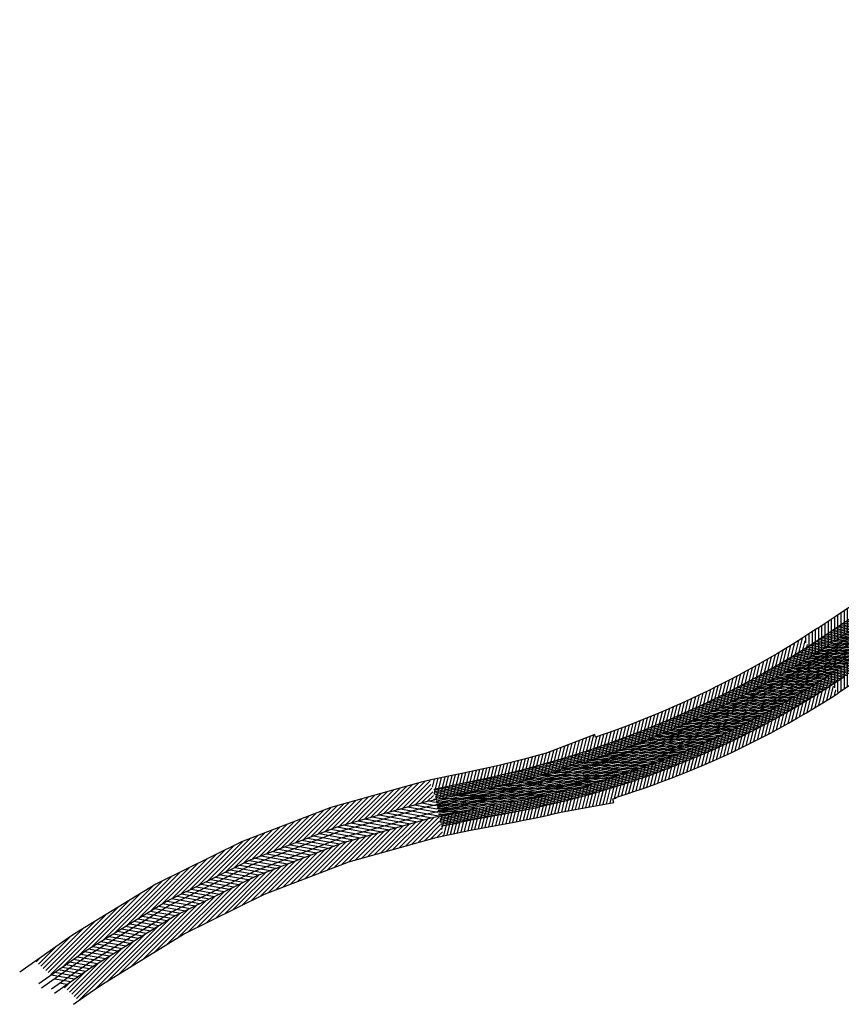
# Model space of a CAD drawing. Header units: metres. Extents: x 102231 to 105657, y 426672 to 428792.
# Tile 1 of 8: x 102231 to 103861, y 426672 to 428625. Entities that reach past the tile are written whole.
import ezdxf

# ---------------------------------------------------------------- set-up
doc = ezdxf.new("R2010")
doc.units = ezdxf.units.M
doc.linetypes.add('scheidingslijn', pattern=[13, 8, -1, 1, -1, 1, -1])
for name, color, linetype in [('Beperkingszone 10m1', 10, 'Continuous'), ('Beperkingszone 40m1', 6, 'Continuous'), ('LFG Zone 35m1 (vanaf hart tunnel)', 92, 'Continuous')]:
    doc.layers.add(name, color=color, linetype=linetype)
for name, color, linetype, lineweight in [('Level 1', 7, 'Continuous', 0), ('Level 4', 7, 'Continuous', 0), ('tunneldeel', 253, 'Continuous', 0)]:
    doc.layers.add(name, color=color, linetype=linetype, lineweight=lineweight)
pattern_1 = [(180.3552, (103321.855, 427107.119), (0.03936, -6.34988), [])]
pattern_2 = [(76.0938, (103590.306, 427144.567), (-6.163884, 1.52612), [])]
pattern_3 = [(9.9323, (105355.0572, 428622.3193), (-0.547638, 3.127414), [])]

# ---------------------------------------------------------------- blocks, each defined once
blk = doc.blocks.new('045_1')
at = {"layer": 'Level 4', "color": 7, "linetype": 'Continuous', "lineweight": 13, "flags": 128}
blk.add_lwpolyline([(0, 0.1), (0, -0.8)], dxfattribs=at)
at = {"layer": 'Level 4', "color": 7, "linetype": 'Continuous', "lineweight": 0}
blk.add_circle((0, 0), 1, dxfattribs=at)
at = {"layer": 'Level 4', "color": 7, "linetype": 'Continuous', "lineweight": 13, "extrusion": (0, 0, -1)}
blk.add_solid([(0.3, 0), (0, 0.7), (-0.3, 0)], dxfattribs=at)

msp = doc.modelspace()

# ---------------------------------------------------------------- hatches: boundary and pattern name
at = {"layer": 'Beperkingszone 10m1'}
h = msp.add_hatch(dxfattribs=at)
h.set_pattern_fill('ANSI31', color=1, scale=2, angle=135)
h.paths.add_polyline_path([(103915.221, 427377.899), (103959.747, 427408.2), (103957.772, 427418.952), (103909.614, 427386.179), (103895.175, 427376.448), (103884.35, 427369.152), (103855.358, 427349.75), (103827.501, 427331.352), (103832.879, 427322.919), (103860.894, 427341.422), (103889.925, 427360.85)])
h.paths.add_polyline_path([(103955.718, 427430.141), (103953.834, 427440.398), (103883.522, 427392.326), (103870.45, 427383.389), (103853.188, 427371.851), (103840.692, 427363.625), (103846.021, 427355.617), (103849.776, 427358.118)], flags=17)
h.paths.add_polyline_path([(103953.834, 427440.398), (103951.905, 427450.904), (103919.359, 427428.598), (103894.829, 427411.95), (103877.628, 427400.358), (103864.842, 427391.741), (103840.781, 427375.706), (103827.887, 427367.286), (103811.343, 427356.686), (103816.739, 427348.226), (103824.67, 427353.248), (103834.83, 427359.798), (103835.026, 427359.503), (103833.361, 427358.395), (103838.347, 427350.903), (103840.012, 427352.011), (103840.191, 427351.741), (103822.087, 427339.84), (103827.501, 427331.352), (103855.358, 427349.75), (103884.35, 427369.152), (103909.614, 427386.179), (103957.772, 427418.952), (103955.718, 427430.141), (103849.776, 427358.118), (103844.356, 427354.508), (103844.175, 427354.78), (103845.84, 427355.888), (103840.854, 427363.381), (103839.189, 427362.273), (103839.021, 427362.525), (103853.188, 427371.851), (103870.45, 427383.389)])
h.paths.add_polyline_path([(103919.359, 427428.598), (103951.905, 427450.904), (103949.928, 427461.671), (103913.725, 427436.86), (103889.227, 427420.234), (103872.039, 427408.65), (103859.275, 427400.048), (103835.274, 427384.053), (103822.456, 427375.683), (103805.966, 427365.118), (103811.343, 427356.686), (103827.887, 427367.286), (103840.539, 427375.548), (103840.913, 427375.794), (103864.842, 427391.741), (103894.829, 427411.95)])
h.paths.add_polyline_path([(103833.149, 427358.714), (103824.67, 427353.248), (103816.739, 427348.226), (103822.087, 427339.84), (103838.52, 427350.643)], flags=17)
h = msp.add_hatch(dxfattribs=at)
h.set_pattern_fill('ANSI31', color=1, scale=2, angle=125)
h.set_pattern_definition(pattern_1)
h.paths.add_polyline_path([(103536.987, 427211.397), (103546.308, 427215.467), (103564.81, 427223.714), (103582.692, 427231.9), (103600.914, 427240.463), (103618.758, 427249.067), (103637.298, 427258.24), (103654.788, 427267.114), (103663.954, 427271.852), (103681.315, 427280.991), (103690.479, 427285.903), (103708.126, 427295.537), (103725.322, 427305.149), (103742.851, 427315.178), (103759.857, 427325.136), (103768.532, 427330.302), (103785.727, 427340.72), (103794.25, 427345.972), (103811.221, 427356.608), (103811.876, 427357.027), (103806.565, 427365.501), (103805.868, 427365.055), (103788.972, 427354.466), (103780.513, 427349.253), (103763.383, 427338.874), (103754.772, 427333.747), (103737.841, 427323.833), (103720.399, 427313.854), (103703.29, 427304.29), (103685.721, 427294.699), (103676.624, 427289.822), (103659.329, 427280.718), (103650.23, 427276.015), (103632.818, 427267.181), (103614.369, 427258.052), (103596.616, 427249.492), (103578.484, 427240.972), (103560.693, 427232.827), (103542.272, 427224.616), (103533.02, 427220.577), (103514.609, 427212.704), (103496.056, 427204.991), (103477.491, 427197.492), (103467.875, 427193.694), (103449.071, 427186.432), (103430.678, 427179.539), (103411.636, 427172.621), (103401.916, 427169.175), (103382.901, 427162.595), (103373.215, 427159.326), (103354.088, 427153.034), (103352.497, 427152.525), (103352.367, 427152.991), (103346.063, 427151.012), (103345.224, 427154.005), (103302.93, 427137.595), (103303.237, 427136.499), (103286.081, 427131.475), (103261.123, 427124.59), (103241.87, 427119.494), (103217.539, 427113.346), (103193.139, 427107.506), (103168.662, 427101.973), (103146.61, 427097.252), (103115.996, 427090.923), (103089.515, 427085.46), (103071.467, 427081.641), (103055.459, 427078.134), (103057.657, 427068.378), (103073.572, 427071.865), (103091.56, 427075.671), (103118.016, 427081.129), (103148.669, 427087.466), (103170.811, 427092.207), (103195.405, 427097.766), (103219.928, 427103.635), (103244.374, 427109.813), (103263.732, 427114.936), (103288.816, 427121.856), (103315.536, 427129.681), (103315.01, 427131.556), (103338.568, 427140.696), (103339.216, 427138.383), (103345.516, 427140.36), (103345.662, 427139.838), (103357.174, 427143.522), (103376.376, 427149.839), (103386.135, 427153.132), (103405.222, 427159.737), (103415.014, 427163.209), (103434.14, 427170.157), (103452.627, 427177.085), (103471.514, 427184.379), (103481.201, 427188.206), (103499.848, 427195.738), (103518.494, 427203.489)])
h = msp.add_hatch(dxfattribs=at)
h.set_pattern_fill('ANSI31', color=1, scale=2, angle=125)
h.set_pattern_definition(pattern_1)
h.paths.add_polyline_path([(103418.383, 427136.258), (103437.502, 427142.573), (103447.721, 427146.051), (103457.375, 427149.401), (103476.434, 427156.205), (103486.23, 427159.801), (103505.113, 427166.923), (103523.738, 427174.197), (103533.196, 427177.986), (103551.8, 427185.63), (103561.33, 427189.645), (103579.447, 427197.464), (103597.765, 427205.62), (103606.88, 427209.775), (103624.948, 427218.2), (103634.059, 427222.546), (103652.115, 427231.353), (103661.007, 427235.786), (103679.038, 427244.974), (103696.789, 427254.281), (103713.968, 427263.541), (103731.657, 427273.341), (103749.228, 427283.347), (103766.224, 427293.287), (103775.512, 427298.83), (103791.727, 427308.698), (103801.073, 427314.498), (103817.564, 427324.934), (103827.273, 427331.201), (103811.221, 427356.608), (103794.25, 427345.972), (103785.727, 427340.72), (103768.532, 427330.302), (103759.857, 427325.136), (103742.851, 427315.178), (103725.322, 427305.149), (103708.126, 427295.537), (103690.479, 427285.903), (103681.315, 427280.991), (103663.954, 427271.852), (103654.788, 427267.114), (103637.298, 427258.24), (103618.758, 427249.067), (103600.914, 427240.463), (103582.692, 427231.9), (103564.81, 427223.714), (103546.308, 427215.467), (103536.987, 427211.397), (103518.494, 427203.489), (103499.848, 427195.738), (103481.201, 427188.206), (103471.514, 427184.379), (103452.627, 427177.085), (103434.14, 427170.157), (103415.014, 427163.209), (103405.222, 427159.737), (103386.135, 427153.132), (103376.376, 427149.839), (103357.174, 427143.522), (103345.662, 427139.838), (103345.516, 427140.36), (103339.216, 427138.383), (103338.568, 427140.696), (103315.01, 427131.556), (103315.536, 427129.681), (103288.816, 427121.856), (103263.732, 427114.936), (103244.374, 427109.813), (103219.928, 427103.635), (103195.405, 427097.766), (103170.811, 427092.207), (103148.669, 427087.466), (103118.016, 427081.129), (103091.56, 427075.671), (103073.572, 427071.865), (103057.556, 427068.356), (103055.5, 427067.889), (103060.459, 427054.805), (103067.812, 427056.462), (103090.098, 427061.217), (103112.438, 427065.718), (103137.865, 427070.546), (103202.873, 427082.474), (103221.563, 427086.082), (103238.106, 427089.439), (103257.214, 427093.526), (103268.709, 427096.131), (103278.801, 427098.418), (103293.838, 427101.972), (103321.347, 427108.929), (103321.855, 427107.119), (103346.701, 427111.659), (103346.042, 427114.01), (103352.402, 427115.773), (103352.255, 427116.298), (103369.852, 427121.328), (103389.866, 427127.296), (103408.476, 427133.083)])
h = msp.add_hatch(dxfattribs=at)
h.set_pattern_fill('ANSI31', color=1, scale=2, angle=125)
h.set_pattern_definition(pattern_1)
h.paths.add_polyline_path([(103527.416, 427164.898), (103536.956, 427168.72), (103555.642, 427176.397), (103565.253, 427180.446), (103583.462, 427188.305), (103601.873, 427196.503), (103611.067, 427200.694), (103629.214, 427209.155), (103638.404, 427213.539), (103656.538, 427222.384), (103665.508, 427226.856), (103683.63, 427236.09), (103701.483, 427245.451), (103718.764, 427254.766), (103736.554, 427264.622), (103754.227, 427274.686), (103771.311, 427284.677), (103780.674, 427290.265), (103796.963, 427300.178), (103806.383, 427306.024), (103822.949, 427316.508), (103832.696, 427322.799), (103827.273, 427331.201), (103817.564, 427324.934), (103801.073, 427314.498), (103791.727, 427308.698), (103775.512, 427298.83), (103766.224, 427293.287), (103749.228, 427283.347), (103731.657, 427273.341), (103713.968, 427263.541), (103696.789, 427254.281), (103679.038, 427244.974), (103661.007, 427235.786), (103652.115, 427231.353), (103634.059, 427222.546), (103624.948, 427218.2), (103606.88, 427209.775), (103597.765, 427205.62), (103579.447, 427197.464), (103561.33, 427189.645), (103551.8, 427185.63), (103533.196, 427177.986), (103523.738, 427174.197), (103505.113, 427166.923), (103486.23, 427159.801), (103476.434, 427156.205), (103457.375, 427149.401), (103447.721, 427146.051), (103437.502, 427142.573), (103418.383, 427136.258), (103408.476, 427133.083), (103389.866, 427127.296), (103369.852, 427121.328), (103352.255, 427116.298), (103352.402, 427115.773), (103346.042, 427114.01), (103346.701, 427111.659), (103321.855, 427107.119), (103321.347, 427108.929), (103293.838, 427101.972), (103278.801, 427098.418), (103268.709, 427096.131), (103257.214, 427093.526), (103238.106, 427089.439), (103221.563, 427086.082), (103202.873, 427082.474), (103137.865, 427070.546), (103112.438, 427065.718), (103090.098, 427061.217), (103067.812, 427056.462), (103060.459, 427054.805), (103062.658, 427045.05), (103069.955, 427046.694), (103092.129, 427051.425), (103114.358, 427055.904), (103139.7, 427060.716), (103204.723, 427072.647), (103223.505, 427076.272), (103240.146, 427079.649), (103259.365, 427083.76), (103270.919, 427086.378), (103281.056, 427088.675), (103296.214, 427092.258), (103314.352, 427096.845), (103314.689, 427095.644), (103359.291, 427103.794), (103358.378, 427107.052), (103364.735, 427108.815), (103364.566, 427109.417), (103372.655, 427111.729), (103392.78, 427117.73), (103411.487, 427123.547), (103421.477, 427126.749), (103440.681, 427133.092), (103450.971, 427136.594), (103460.695, 427139.968), (103479.838, 427146.802), (103489.718, 427150.429), (103508.697, 427157.587)])
h = msp.add_hatch(dxfattribs=at)
h.set_pattern_fill('ANSI31', color=1, scale=2, angle=125)
h.paths.add_polyline_path([(102864.035, 427014.665), (103042.464, 427064.926), (103056.362, 427068.085), (103053.999, 427077.803), (103039.999, 427074.621), (102860.884, 427024.167), (102686.925, 426957.54), (102519.84, 426875.166), (102361.238, 426777.857), (102347.778, 426768.646), (102331.936, 426757.655), (102292.266, 426729.811), (102299.84, 426722.91), (102337.659, 426749.454), (102353.452, 426760.412), (102366.68, 426769.464), (102524.676, 426866.401), (102690.933, 426948.367)])
h.paths.add_polyline_path([(102868.274, 427001.922), (103045.535, 427051.647), (103045.581, 427051.452), (103059.636, 427054.619), (103056.362, 427068.085), (103055.628, 427067.918), (103042.464, 427064.926), (102864.035, 427014.665), (102690.933, 426948.367), (102524.676, 426866.401), (102366.68, 426769.464), (102353.452, 426760.412), (102337.659, 426749.454), (102299.84, 426722.91), (102310.008, 426713.645), (102341.858, 426736.007), (102367.706, 426753.901), (102531.219, 426854.672), (102696.347, 426936.077)])
h.paths.add_polyline_path([(102871.419, 426992.418), (103044.263, 427040.904), (103061.999, 427044.901), (103059.636, 427054.619), (103045.581, 427051.452), (103045.535, 427051.647), (102868.274, 427001.922), (102696.347, 426936.077), (102531.219, 426854.672), (102367.706, 426753.901), (102341.858, 426736.007), (102310.008, 426713.645), (102317.582, 426706.744), (102347.577, 426727.804), (102373.179, 426745.527), (102536.064, 426845.911), (102700.355, 426926.904)])
at = {"layer": 'Beperkingszone 40m1'}
h = msp.add_hatch(dxfattribs=at)
h.set_pattern_fill('ANSI31', color=6, scale=2, angle=45)
h.paths.add_polyline_path([(104305.638, 427717.79), (104354.292, 427754.71), (104401.966, 427791.344), (104450.095, 427828.796), (104497.375, 427866.048), (104544.958, 427904.009), (104592.339, 427942.286), (104616.111, 427961.669), (104643.751, 427984.361), (105340.818, 428558.755), (105318.601, 428592.279), (104618.341, 428015.254), (104590.781, 427992.627), (104567.132, 427973.344), (104519.916, 427935.201), (104472.524, 427897.392), (104425.434, 427860.29), (104377.497, 427822.987), (104330.016, 427786.501), (104281.555, 427749.728), (104233.454, 427713.685), (104185.478, 427678.187), (104136.812, 427642.628), (104087.951, 427607.382), (104038.897, 427572.445), (103990.107, 427538.137), (103941.204, 427504.185), (103891.187, 427469.906), (103866.818, 427453.368), (103849.685, 427441.821), (103837.006, 427433.276), (103813.247, 427417.443), (103800.731, 427409.269), (103784.457, 427398.843), (103805.966, 427365.118), (103822.456, 427375.683), (103835.274, 427384.053), (103859.275, 427400.048), (103889.227, 427420.234), (103913.725, 427436.86), (103963.917, 427471.259), (103973.373, 427477.824), (104013.017, 427505.347), (104062.004, 427539.794), (104111.254, 427574.871), (104160.312, 427610.259), (104209.173, 427645.961), (104257.343, 427681.602)])
h = msp.add_hatch(dxfattribs=at)
h.set_pattern_fill('ANSI31', color=6, scale=2, angle=45)
h.paths.add_polyline_path([(104396.863, 427674.434), (104445.739, 427711.879), (104469.794, 427730.482), (104501.096, 427754.865), (104549.618, 427793.056), (104573.749, 427812.229), (104582.769, 427819.448), (104566.859, 427857.949), (104548.81, 427843.503), (104524.807, 427824.431), (104476.436, 427786.359), (104445.268, 427762.081), (104421.341, 427743.577), (104372.633, 427706.26), (104324.471, 427669.824), (104276.355, 427633.875), (104227.562, 427597.875), (104202.826, 427579.798), (104170.89, 427556.629), (104121.502, 427521.175), (104072.117, 427486.174), (104047.047, 427468.576), (104014.827, 427446.127), (103964.659, 427411.543), (103959.747, 427408.2), (103832.879, 427322.919), (103854.828, 427289.479), (103967.645, 427365.191), (103987.263, 427378.541), (104037.612, 427413.251), (104069.971, 427435.797), (104095.172, 427453.487), (104144.73, 427488.61), (104194.298, 427524.193), (104226.371, 427547.462), (104251.237, 427565.633), (104300.2, 427601.759), (104348.509, 427637.852)])
h = msp.add_hatch(dxfattribs=at)
h.set_pattern_fill('ANSI31', color=6, scale=2)
h.set_pattern_definition(pattern_2)
h.paths.add_polyline_path([(103514.609, 427212.704), (103533.02, 427220.577), (103542.272, 427224.616), (103560.693, 427232.827), (103578.484, 427240.972), (103596.616, 427249.492), (103614.369, 427258.052), (103632.818, 427267.181), (103650.23, 427276.015), (103659.329, 427280.718), (103676.624, 427289.822), (103685.721, 427294.699), (103703.29, 427304.29), (103720.399, 427313.854), (103737.841, 427323.833), (103754.772, 427333.747), (103763.383, 427338.874), (103780.513, 427349.253), (103788.972, 427354.466), (103805.868, 427365.055), (103806.565, 427365.501), (103785.322, 427399.397), (103784.457, 427398.843), (103767.858, 427388.44), (103759.657, 427383.386), (103742.786, 427373.164), (103734.433, 427368.19), (103717.803, 427358.452), (103700.708, 427348.672), (103683.948, 427339.303), (103666.689, 427329.881), (103657.859, 427325.148), (103640.829, 427316.183), (103631.996, 427311.618), (103614.899, 427302.943), (103596.813, 427293.994), (103579.423, 427285.609), (103561.653, 427277.259), (103544.225, 427269.281), (103526.126, 427261.213), (103517.153, 427257.295), (103499.068, 427249.562), (103480.888, 427242.004), (103462.652, 427234.638), (103453.321, 427230.952), (103434.847, 427223.818), (103416.831, 427217.066), (103398.123, 427210.27), (103388.692, 427206.926), (103373.419, 427201.641), (103371.85, 427207.24), (103277.582, 427170.666), (103275.14, 427169.951), (103250.687, 427163.205), (103231.852, 427158.22), (103207.983, 427152.188), (103184.074, 427146.466), (103160.065, 427141.039), (103138.373, 427136.395), (103107.914, 427130.098), (103081.334, 427124.614), (103063.046, 427120.745), (103046.665, 427117.156), (103055.459, 427078.134), (103071.467, 427081.641), (103089.515, 427085.46), (103115.996, 427090.923), (103146.61, 427097.252), (103168.662, 427101.973), (103193.139, 427107.506), (103217.539, 427113.346), (103241.87, 427119.494), (103261.123, 427124.59), (103286.081, 427131.475), (103303.237, 427136.499), (103302.93, 427137.595), (103345.224, 427154.005), (103346.063, 427151.012), (103352.367, 427152.991), (103352.497, 427152.525), (103354.088, 427153.034), (103373.215, 427159.326), (103382.901, 427162.595), (103401.916, 427169.175), (103411.636, 427172.621), (103430.678, 427179.539), (103449.071, 427186.432), (103467.875, 427193.694), (103477.491, 427197.492), (103496.056, 427204.991)])
h = msp.add_hatch(dxfattribs=at)
h.set_pattern_fill('ANSI31', color=6, scale=2)
h.set_pattern_definition(pattern_2)
h.paths.add_polyline_path([(103571.008, 427139.466), (103580.943, 427143.652), (103599.523, 427151.67), (103618.304, 427160.033), (103627.815, 427164.368), (103646.277, 427172.977), (103655.783, 427177.511), (103674.229, 427186.509), (103683.512, 427191.137), (103701.998, 427200.556), (103720.261, 427210.132), (103737.946, 427219.665), (103756.144, 427229.747), (103774.221, 427240.041), (103791.657, 427250.238), (103801.321, 427256.005), (103817.907, 427266.099), (103827.625, 427272.13), (103844.491, 427282.804), (103854.389, 427289.192), (103832.696, 427322.799), (103822.949, 427316.508), (103806.383, 427306.024), (103796.963, 427300.178), (103780.674, 427290.265), (103771.311, 427284.677), (103754.227, 427274.686), (103736.554, 427264.622), (103718.764, 427254.766), (103701.483, 427245.451), (103683.63, 427236.09), (103665.508, 427226.856), (103656.538, 427222.384), (103638.404, 427213.539), (103629.214, 427209.155), (103611.067, 427200.694), (103601.873, 427196.503), (103583.462, 427188.305), (103565.253, 427180.446), (103555.642, 427176.397), (103536.956, 427168.72), (103527.416, 427164.898), (103508.697, 427157.587), (103489.718, 427150.429), (103479.838, 427146.802), (103460.695, 427139.968), (103450.971, 427136.594), (103440.681, 427133.092), (103421.477, 427126.749), (103411.487, 427123.547), (103392.78, 427117.73), (103372.655, 427111.729), (103364.566, 427109.417), (103364.735, 427108.815), (103358.378, 427107.052), (103359.291, 427103.794), (103314.689, 427095.644), (103314.352, 427096.845), (103296.214, 427092.258), (103281.056, 427088.675), (103270.919, 427086.378), (103259.365, 427083.76), (103240.146, 427079.649), (103223.505, 427076.272), (103204.723, 427072.647), (103139.7, 427060.716), (103114.358, 427055.904), (103092.129, 427051.425), (103069.955, 427046.694), (103062.658, 427045.05), (103071.452, 427006.028), (103078.525, 427007.622), (103100.253, 427012.258), (103122.04, 427016.648), (103147.04, 427021.395), (103212.124, 427033.337), (103231.274, 427037.033), (103248.307, 427040.49), (103267.969, 427044.695), (103279.76, 427047.367), (103290.077, 427049.705), (103304.603, 427053.139), (103409.651, 427072.334), (103407.72, 427079.222), (103414.067, 427080.981), (103413.686, 427082.341), (103423.529, 427085.402), (103433.854, 427088.711), (103453.398, 427095.167), (103463.972, 427098.765), (103473.976, 427102.237), (103493.455, 427109.191), (103503.668, 427112.94), (103523.031, 427120.243), (103542.13, 427127.702), (103551.995, 427131.654)])
h = msp.add_hatch(dxfattribs=at)
h.set_pattern_fill('ANSI31', color=6, scale=2)
h.paths.add_polyline_path([(103039.999, 427074.621), (103053.999, 427077.803), (103044.547, 427116.674), (103030.137, 427113.399), (102848.282, 427062.173), (102670.894, 426994.234), (102500.496, 426910.226), (102339.471, 426811.431), (102325.082, 426801.584), (102309.045, 426790.457), (102261.968, 426757.416), (102292.266, 426729.811), (102331.936, 426757.655), (102347.778, 426768.646), (102361.238, 426777.857), (102519.84, 426875.166), (102686.925, 426957.54), (102860.884, 427024.167)])
h.paths.add_polyline_path([(103061.999, 427044.901), (103044.263, 427040.904), (102871.419, 426992.418), (102700.355, 426926.904), (102536.064, 426845.911), (102373.179, 426745.527), (102347.577, 426727.804), (102317.582, 426706.744), (102347.878, 426679.141), (102370.454, 426694.991), (102395.072, 426712.033), (102555.443, 426810.869), (102716.385, 426890.21), (102884.001, 426954.404), (103054.068, 427002.111), (103071.452, 427006.028)])
at = {"layer": 'LFG Zone 35m1 (vanaf hart tunnel)'}
h = msp.add_hatch(dxfattribs=at)
h.set_pattern_fill('ANSI31', color=256, angle=105)
h.set_pattern_definition(pattern_3)
h.paths.add_polyline_path([(103052.556, 427098.701), (103059.53, 427064.39), (103066.216, 427065.936), (103179.507, 427089.845), (103236.449, 427103.416), (103303.984, 427121.831), (103359.593, 427139.121), (103419.436, 427159.458), (103483.552, 427183.616), (103534.071, 427204.65), (103576.218, 427223.413), (103605.885, 427237.284), (103632.779, 427250.431), (103660.761, 427264.435), (103709.313, 427290.401), (103746.448, 427311.474), (103755.563, 427316.772), (103776.772, 427329.695), (103814.413, 427352.796), (103843.513, 427371.823), (103878.874, 427395.33), (103899.402, 427408.976), (103942.726, 427438.459), (104004.208, 427480.883), (104081.76, 427535.371), (104109.175, 427554.949), (104155.672, 427588.399), (104203.199, 427623.004), (104251.78, 427658.799), (104287.781, 427685.624), (104335.474, 427721.504), (104395.514, 427767.417), (104433.325, 427796.679), (104482.244, 427834.97), (104511.725, 427858.282), (104540.037, 427880.827), (104578.412, 427911.652), (104602.932, 427931.576), (104658.061, 427976.677), (104685.764, 427999.503), (104770.321, 428069.176), (105359.887, 428554.968), (105393.927, 428583.087), (105371.685, 428610.111), (105337.613, 428581.966), (104748.064, 428096.188), (104663.507, 428026.515), (104635.852, 428003.728), (104580.815, 427958.702), (104556.417, 427938.877), (104518.176, 427908.16), (104489.969, 427885.699), (104460.603, 427862.478), (104411.828, 427824.299), (104374.173, 427795.158), (104314.323, 427749.39), (104266.804, 427713.641), (104230.943, 427686.921), (104182.517, 427651.24), (104135.151, 427616.752), (104088.785, 427583.396), (104061.529, 427563.932), (103984.208, 427509.606), (103922.941, 427467.331), (103879.868, 427438.018), (103859.498, 427424.477), (103824.248, 427401.044), (103795.679, 427382.364), (103758.512, 427359.555), (103737.661, 427346.849), (103729.016, 427341.825), (103692.42, 427321.058), (103644.673, 427295.522), (103617.261, 427281.803), (103590.786, 427268.861), (103561.687, 427255.256), (103520.225, 427236.798), (103470.651, 427216.157), (103407.632, 427192.412), (103348.764, 427172.407), (103294.181, 427155.436), (103227.786, 427137.332), (103171.835, 427123.997), (103058.66, 427100.112)])
h.paths.add_polyline_path([(103060.657, 427058.843), (103067.631, 427024.533), (103081.55, 427027.742), (103126.72, 427036.972), (103184.515, 427047.642), (103246.926, 427059.92), (103312.174, 427074.758), (103367.278, 427089.442), (103431.784, 427109.104), (103482.891, 427126.748), (103520.731, 427140.884), (103577.255, 427163.886), (103617.154, 427181.527), (103649.36, 427196.663), (103691.883, 427217.984), (103719.286, 427232.344), (103758.54, 427254.147), (103795.156, 427275.765), (103831.312, 427298.357), (103866.109, 427320.947), (103904.298, 427346.506), (103940.988, 427371.309), (104007.817, 427417.167), (104015.765, 427422.621), (104111.828, 427489.92), (104196.108, 427550.245), (104287.219, 427617.145), (104408.402, 427708.506), (104503.592, 427782.322), (104538.96, 427810.172), (104572.431, 427836.811), (104616.941, 427872.701), (104658.174, 427906.135), (104681.868, 427925.554), (104721.25, 427958.002), (104825.994, 428044.304), (105428.658, 428540.888), (105406.416, 428567.912), (104803.738, 428071.316), (104698.994, 427985.014), (104659.647, 427952.595), (104636.059, 427933.263), (104594.934, 427899.917), (104550.548, 427864.127), (104517.236, 427837.614), (104482.041, 427809.901), (104387.142, 427736.31), (104266.326, 427645.226), (104175.564, 427578.582), (104091.601, 427518.484), (103995.822, 427451.384), (103988.014, 427446.026), (103921.285, 427400.237), (103884.763, 427375.547), (103846.846, 427350.17), (103812.508, 427327.878), (103776.983, 427305.68), (103741.143, 427284.521), (103702.663, 427263.148), (103675.915, 427249.131), (103634.07, 427228.15), (103602.632, 427213.375), (103563.579, 427196.108), (103508.008, 427173.494), (103471.054, 427159.689), (103420.967, 427142.397), (103357.666, 427123.102), (103303.785, 427108.744), (103239.666, 427094.163), (103177.96, 427082.023), (103120.039, 427071.33), (103074.114, 427061.946)])
h = msp.add_hatch(dxfattribs=at)
h.set_pattern_fill('ANSI31', color=256, angle=105)
h.set_pattern_definition(pattern_3)
h.paths.add_polyline_path([(103059.53, 427064.39), (103060.657, 427058.843), (103074.114, 427061.946), (103120.039, 427071.33), (103177.96, 427082.023), (103239.666, 427094.163), (103303.785, 427108.744), (103357.666, 427123.102), (103420.967, 427142.397), (103471.054, 427159.689), (103508.008, 427173.494), (103563.579, 427196.108), (103602.632, 427213.375), (103634.07, 427228.15), (103675.915, 427249.131), (103702.663, 427263.148), (103741.143, 427284.521), (103776.983, 427305.68), (103812.508, 427327.878), (103846.846, 427350.17), (103884.763, 427375.547), (103921.285, 427400.237), (103988.014, 427446.026), (103995.822, 427451.384), (104091.601, 427518.484), (104175.564, 427578.582), (104266.326, 427645.226), (104387.142, 427736.31), (104482.041, 427809.901), (104517.236, 427837.614), (104550.548, 427864.127), (104594.934, 427899.917), (104636.059, 427933.263), (104659.647, 427952.595), (104698.994, 427985.014), (104803.738, 428071.316), (105406.473, 428567.959), (105393.975, 428583.126), (105359.887, 428554.968), (104770.321, 428069.176), (104685.764, 427999.503), (104658.061, 427976.677), (104602.932, 427931.576), (104578.412, 427911.652), (104540.037, 427880.827), (104511.725, 427858.282), (104482.244, 427834.97), (104433.325, 427796.679), (104395.514, 427767.417), (104335.474, 427721.504), (104287.781, 427685.624), (104251.78, 427658.799), (104203.199, 427623.004), (104155.672, 427588.399), (104109.175, 427554.949), (104081.76, 427535.371), (104004.208, 427480.883), (103942.726, 427438.459), (103899.402, 427408.976), (103878.874, 427395.33), (103843.513, 427371.823), (103814.413, 427352.796), (103776.772, 427329.695), (103755.563, 427316.772), (103746.448, 427311.474), (103709.313, 427290.401), (103660.761, 427264.435), (103632.779, 427250.431), (103605.885, 427237.284), (103576.218, 427223.413), (103534.071, 427204.65), (103483.552, 427183.616), (103419.436, 427159.458), (103359.593, 427139.121), (103303.984, 427121.831), (103236.449, 427103.416), (103179.507, 427089.845), (103066.216, 427065.936)])

# ---------------------------------------------------------------- linework, layer by layer
at = {"layer": 'Beperkingszone 10m1', "color": 1, "linetype": 'Continuous', "lineweight": 0, "flags": 128}
for points in [[(103835.367, 427384.115), (103859.275, 427400.048), (103889.227, 427420.234), (103913.725, 427436.86), (103963.917, 427471.259), (103973.373, 427477.824)], [(103840.913, 427375.794), (103864.842, 427391.741), (103894.829, 427411.95), (103919.359, 427428.598), (103969.595, 427463.027), (103979.076, 427469.61)], [(103839.021, 427362.525), (103853.188, 427371.851), (103870.45, 427383.389), (103982.674, 427460.116)], [(103844.356, 427354.508), (103849.776, 427358.118), (103986.185, 427450.853)], [(103855.358, 427349.75), (103884.35, 427369.152), (103909.614, 427386.179), (103959.008, 427419.793), (103989.889, 427441.081)], [(103345.662, 427139.838), (103357.174, 427143.522), (103376.376, 427149.839), (103386.135, 427153.132), (103405.222, 427159.737), (103415.014, 427163.209), (103434.14, 427170.157), (103452.627, 427177.085), (103471.514, 427184.379), (103481.201, 427188.206), (103499.848, 427195.738), (103518.494, 427203.489), (103536.987, 427211.397), (103546.308, 427215.467), (103564.81, 427223.714), (103582.692, 427231.9), (103600.914, 427240.463), (103618.758, 427249.067), (103637.298, 427258.24), (103654.788, 427267.114), (103663.954, 427271.852), (103681.315, 427280.991), (103690.479, 427285.903), (103708.126, 427295.537), (103725.322, 427305.149), (103742.851, 427315.178), (103759.857, 427325.136), (103768.532, 427330.302), (103785.727, 427340.72), (103794.25, 427345.972), (103811.221, 427356.608), (103827.887, 427367.286), (103840.539, 427375.548)], [(103840.539, 427375.548), (103840.913, 427375.794)], [(103348.377, 427130.146), (103361.87, 427134.469), (103381.643, 427140.994), (103391.023, 427144.17), (103410.403, 427150.896), (103429.242, 427157.647), (103448.13, 427164.631), (103458.073, 427168.394), (103476.955, 427175.707), (103504.686, 427186.849), (103514.165, 427190.768), (103533.292, 427198.849), (103560.798, 427210.884), (103579.158, 427219.192), (103596.88, 427227.424), (103614.885, 427236.004), (103624.274, 427240.566), (103641.985, 427249.336), (103659.304, 427258.124), (103668.893, 427263.081), (103686.501, 427272.355), (103703.812, 427281.692), (103721.215, 427291.301), (103730.614, 427296.584), (103747.867, 427306.458), (103764.474, 427316.178), (103781.363, 427326.284), (103790.95, 427332.122), (103807.478, 427342.361), (103824.67, 427353.248), (103834.83, 427359.798)], [(103349.542, 427125.985), (103366.429, 427130.809), (103386.678, 427136.841), (103397.027, 427140.029), (103416.55, 427146.24), (103426.988, 427149.666), (103446.89, 427156.405), (103467.684, 427163.738), (103477.934, 427167.464), (103497.363, 427174.73), (103517.9, 427182.704), (103527.993, 427186.735), (103547.723, 427194.83), (103558.022, 427199.17), (103578.218, 427207.912), (103598.661, 427217.076), (103608.473, 427221.59), (103628.928, 427231.242), (103639.383, 427236.303), (103659.058, 427246.067), (103668.875, 427251.057), (103689.399, 427261.748), (103700.008, 427267.414), (103719.409, 427278.023), (103730.202, 427284.067), (103749.891, 427295.359), (103760.457, 427301.563), (103780.559, 427313.649), (103800.6, 427326.076), (103811.093, 427332.736), (103820.626, 427338.88), (103840.191, 427351.741)], [(103827.273, 427331.201), (103855.358, 427349.75)], [(103834.83, 427359.798), (103835.026, 427359.503), (103833.361, 427358.395), (103838.347, 427350.903), (103840.012, 427352.011), (103840.191, 427351.741)], [(103839.189, 427362.273), (103839.021, 427362.525)], [(103840.854, 427363.381), (103839.189, 427362.273)], [(103840.854, 427363.381), (103845.84, 427355.888)], [(103845.84, 427355.888), (103844.175, 427354.78)], [(103844.175, 427354.78), (103844.356, 427354.508)], [(103352.255, 427116.298), (103369.852, 427121.328), (103389.866, 427127.296), (103408.476, 427133.083), (103418.383, 427136.258), (103437.502, 427142.573), (103447.721, 427146.051), (103457.375, 427149.401), (103476.434, 427156.205), (103486.23, 427159.801), (103505.113, 427166.923), (103523.738, 427174.197), (103533.196, 427177.986), (103551.8, 427185.63), (103561.33, 427189.645), (103579.447, 427197.464), (103597.765, 427205.62), (103606.88, 427209.775), (103624.948, 427218.2), (103634.059, 427222.546), (103652.115, 427231.353), (103661.007, 427235.786), (103679.038, 427244.974), (103696.789, 427254.281), (103713.968, 427263.541), (103731.657, 427273.341), (103749.228, 427283.347), (103766.224, 427293.287), (103775.512, 427298.83), (103791.727, 427308.698), (103801.073, 427314.498), (103817.564, 427324.934), (103827.273, 427331.201)], [(103832.784, 427322.857), (103860.869, 427341.406)], [(103349.542, 427125.985), (103348.377, 427130.146)]]:
    msp.add_lwpolyline(points, dxfattribs=at)
at = {"layer": 'Beperkingszone 10m1', "color": 1, "flags": 128}
for points in [[(103864.842, 427391.741), (103840.913, 427375.794), (103840.539, 427375.548), (103827.887, 427367.286), (103811.221, 427356.608), (103794.25, 427345.972), (103785.727, 427340.72), (103768.532, 427330.302), (103759.857, 427325.136), (103742.851, 427315.178), (103725.322, 427305.149), (103708.126, 427295.537), (103690.479, 427285.903), (103681.315, 427280.991), (103663.954, 427271.852), (103654.788, 427267.114), (103637.298, 427258.24), (103618.758, 427249.067), (103600.914, 427240.463), (103582.692, 427231.9), (103564.81, 427223.714), (103546.308, 427215.467), (103536.987, 427211.397), (103518.494, 427203.489), (103499.848, 427195.738), (103481.201, 427188.206), (103471.514, 427184.379), (103452.627, 427177.085), (103434.14, 427170.157), (103415.014, 427163.209), (103405.222, 427159.737), (103386.135, 427153.132), (103376.376, 427149.839), (103357.174, 427143.522), (103345.662, 427139.838), (103345.516, 427140.36), (103344.799, 427140.135)], [(102268.357, 426713.031), (102331.936, 426757.655), (102347.778, 426768.646), (102361.238, 426777.857), (102519.84, 426875.166), (102686.925, 426957.54), (102860.884, 427024.167), (103039.999, 427074.621), (103053.411, 427077.669), (103055.378, 427078.116), (103071.467, 427081.641), (103089.515, 427085.46), (103115.996, 427090.923), (103146.61, 427097.252), (103168.662, 427101.973), (103193.139, 427107.506), (103217.539, 427113.346), (103241.87, 427119.494), (103261.123, 427124.59), (103286.081, 427131.475), (103303.237, 427136.499), (103302.93, 427137.595), (103345.224, 427154.005), (103346.063, 427151.012), (103352.367, 427152.991), (103352.497, 427152.525), (103354.088, 427153.034), (103373.215, 427159.326), (103382.901, 427162.595), (103401.916, 427169.175), (103411.636, 427172.621), (103430.678, 427179.539), (103449.071, 427186.432), (103467.875, 427193.694), (103477.491, 427197.492), (103496.056, 427204.991), (103514.609, 427212.704), (103533.02, 427220.577), (103542.272, 427224.616), (103560.693, 427232.827), (103578.484, 427240.972), (103596.616, 427249.492), (103614.369, 427258.052), (103632.818, 427267.181), (103650.23, 427276.015), (103659.329, 427280.718), (103676.624, 427289.822), (103685.721, 427294.699), (103703.29, 427304.29), (103720.399, 427313.854), (103737.841, 427323.833), (103754.772, 427333.747), (103763.383, 427338.874), (103780.513, 427349.253), (103788.972, 427354.466), (103805.868, 427365.055), (103822.456, 427375.683), (103835.071, 427383.921)], [(102274.102, 426704.846), (102337.659, 426749.454), (102353.452, 426760.412), (102366.68, 426769.464), (102524.676, 426866.401), (102690.933, 426948.367), (102864.035, 427014.665), (103042.464, 427064.926), (103055.628, 427067.918), (103057.556, 427068.356), (103073.572, 427071.865), (103091.56, 427075.671), (103118.016, 427081.129), (103148.669, 427087.466), (103170.811, 427092.207), (103195.405, 427097.766), (103219.928, 427103.635), (103244.374, 427109.813), (103263.732, 427114.936), (103288.816, 427121.856), (103315.536, 427129.681), (103315.01, 427131.556), (103338.568, 427140.696), (103339.216, 427138.383), (103345.516, 427140.36), (103345.662, 427139.838), (103357.174, 427143.522), (103376.376, 427149.839), (103386.135, 427153.132), (103405.222, 427159.737), (103415.014, 427163.209), (103434.14, 427170.157), (103452.627, 427177.085), (103471.514, 427184.379), (103481.201, 427188.206), (103499.848, 427195.738), (103518.494, 427203.489), (103536.987, 427211.397), (103546.308, 427215.467), (103564.81, 427223.714), (103582.692, 427231.9), (103600.914, 427240.463), (103618.758, 427249.067), (103637.298, 427258.24), (103654.788, 427267.114), (103663.954, 427271.852), (103681.315, 427280.991), (103690.479, 427285.903), (103708.126, 427295.537), (103725.322, 427305.149), (103742.851, 427315.178), (103759.857, 427325.136), (103768.532, 427330.302), (103785.727, 427340.72), (103794.25, 427345.972), (103811.221, 427356.608), (103827.887, 427367.286), (103840.539, 427375.548)], [(103344.799, 427111.311), (103346.701, 427111.659), (103346.042, 427114.01), (103352.402, 427115.773), (103352.255, 427116.298), (103369.852, 427121.328), (103389.866, 427127.296), (103408.476, 427133.083), (103418.383, 427136.258), (103437.502, 427142.573), (103447.721, 427146.051), (103457.375, 427149.401), (103476.434, 427156.205), (103486.23, 427159.801), (103505.113, 427166.923), (103523.738, 427174.197), (103533.196, 427177.986), (103551.8, 427185.63), (103561.33, 427189.645), (103579.447, 427197.464), (103597.765, 427205.62), (103606.88, 427209.775), (103624.948, 427218.2), (103634.059, 427222.546), (103652.115, 427231.353), (103661.007, 427235.786), (103679.038, 427244.974), (103696.789, 427254.281), (103713.968, 427263.541), (103731.657, 427273.341), (103749.228, 427283.347), (103766.224, 427293.287), (103775.512, 427298.83), (103791.727, 427308.698), (103801.073, 427314.498), (103817.564, 427324.934), (103827.273, 427331.201), (103855.358, 427349.75), (103884.35, 427369.152)], [(102294.095, 426702.473), (102341.858, 426736.007), (102367.706, 426753.901), (102531.219, 426854.672), (102696.347, 426936.077), (102868.274, 427001.922), (103041.812, 427050.603), (103059.701, 427054.634), (103067.812, 427056.462), (103090.098, 427061.217), (103112.438, 427065.718), (103137.865, 427070.546), (103202.873, 427082.474), (103221.563, 427086.082), (103238.106, 427089.439), (103257.214, 427093.526), (103268.709, 427096.131), (103278.801, 427098.418), (103293.838, 427101.972), (103321.347, 427108.929), (103321.855, 427107.119), (103346.701, 427111.659), (103346.042, 427114.01), (103352.402, 427115.773), (103352.255, 427116.298), (103369.852, 427121.328), (103389.866, 427127.296), (103408.476, 427133.083), (103418.383, 427136.258), (103437.502, 427142.573), (103447.721, 427146.051), (103457.375, 427149.401), (103476.434, 427156.205), (103486.23, 427159.801), (103505.113, 427166.923), (103523.738, 427174.197), (103533.196, 427177.986), (103551.8, 427185.63), (103561.33, 427189.645), (103579.447, 427197.464), (103597.765, 427205.62), (103606.88, 427209.775), (103624.948, 427218.2), (103634.059, 427222.546), (103652.115, 427231.353), (103661.007, 427235.786), (103679.038, 427244.974), (103696.789, 427254.281), (103713.968, 427263.541), (103731.657, 427273.341), (103749.228, 427283.347), (103766.224, 427293.287), (103775.512, 427298.83), (103791.727, 427308.698), (103801.073, 427314.498), (103817.564, 427324.934), (103827.273, 427331.201)], [(103352.255, 427116.298), (103369.852, 427121.328), (103389.866, 427127.296), (103408.476, 427133.083), (103418.383, 427136.258), (103437.502, 427142.573), (103447.721, 427146.051), (103457.375, 427149.401), (103476.434, 427156.205), (103486.23, 427159.801), (103505.113, 427166.923), (103523.738, 427174.197), (103533.196, 427177.986), (103551.8, 427185.63), (103561.33, 427189.645), (103579.447, 427197.464), (103597.765, 427205.62), (103606.88, 427209.775), (103624.948, 427218.2), (103634.059, 427222.546), (103652.115, 427231.353), (103661.007, 427235.786), (103679.038, 427244.974), (103696.789, 427254.281), (103713.968, 427263.541), (103731.657, 427273.341), (103749.228, 427283.347), (103766.224, 427293.287), (103775.512, 427298.83), (103791.727, 427308.698), (103801.073, 427314.498), (103817.564, 427324.934), (103827.273, 427331.201)], [(102299.842, 426694.288), (102347.577, 426727.804), (102373.179, 426745.527), (102536.064, 426845.911), (102700.355, 426926.904), (102871.419, 426992.418), (103044.263, 427040.904), (103061.9, 427044.879), (103069.955, 427046.694), (103092.129, 427051.425), (103114.358, 427055.904), (103139.7, 427060.716), (103204.723, 427072.647), (103223.505, 427076.272), (103240.146, 427079.649), (103259.365, 427083.76), (103270.919, 427086.378), (103281.056, 427088.675), (103296.214, 427092.258), (103314.352, 427096.845), (103314.689, 427095.644), (103359.291, 427103.794), (103358.378, 427107.052), (103364.735, 427108.815), (103364.566, 427109.417), (103372.655, 427111.729), (103392.78, 427117.73), (103411.487, 427123.547), (103421.477, 427126.749), (103440.681, 427133.092), (103450.971, 427136.594), (103460.695, 427139.968), (103479.838, 427146.802), (103489.718, 427150.429), (103508.697, 427157.587), (103527.416, 427164.898), (103536.956, 427168.72), (103555.642, 427176.397), (103565.253, 427180.446), (103583.462, 427188.305), (103601.873, 427196.503), (103611.067, 427200.694), (103629.214, 427209.155), (103638.404, 427213.539), (103656.538, 427222.384), (103665.508, 427226.856), (103683.63, 427236.09), (103701.483, 427245.451), (103718.764, 427254.766), (103736.554, 427264.622), (103754.227, 427274.686), (103771.311, 427284.677), (103780.674, 427290.265), (103796.963, 427300.178), (103806.383, 427306.024), (103822.949, 427316.508), (103832.696, 427322.799)], [(103055.5, 427067.889), (103057.556, 427068.356), (103073.572, 427071.865), (103091.56, 427075.671), (103118.016, 427081.129), (103148.669, 427087.466), (103170.811, 427092.207), (103195.405, 427097.766), (103219.928, 427103.635), (103244.374, 427109.813), (103263.732, 427114.936), (103288.816, 427121.856), (103315.536, 427129.681), (103315.01, 427131.556), (103338.568, 427140.696), (103339.216, 427138.383), (103345.516, 427140.36), (103345.662, 427139.838)], [(103060.459, 427054.805), (103067.812, 427056.462), (103090.098, 427061.217), (103112.438, 427065.718), (103137.865, 427070.546), (103202.873, 427082.474), (103221.563, 427086.082), (103238.106, 427089.439), (103257.214, 427093.526), (103268.709, 427096.131), (103278.801, 427098.418), (103293.838, 427101.972), (103321.347, 427108.929), (103321.855, 427107.119), (103346.701, 427111.659), (103346.042, 427114.01), (103352.402, 427115.773), (103352.255, 427116.298)]]:
    msp.add_lwpolyline(points, dxfattribs=at)
at = {"layer": 'Beperkingszone 40m1', "color": 6, "flags": 128}
for points in [[(103849.685, 427441.821), (103866.818, 427453.368), (103891.187, 427469.906), (103941.204, 427504.185), (103990.107, 427538.137), (104038.897, 427572.445), (104087.951, 427607.382), (104136.812, 427642.628), (104185.478, 427678.187), (104233.454, 427713.685), (104281.555, 427749.728), (104330.016, 427786.501), (104377.497, 427822.987), (104425.434, 427860.29), (104472.524, 427897.392), (104519.916, 427935.201), (104567.132, 427973.344), (104590.781, 427992.627), (104618.341, 428015.254), (105355.057, 428622.319), (105358.698, 428625.367)], [(103813.185, 427417.401), (103837.006, 427433.276), (103866.818, 427453.368), (103891.187, 427469.906), (103941.204, 427504.185), (103950.562, 427510.682)], [(103813.201, 427417.412), (103800.731, 427409.269), (103784.457, 427398.843), (103767.858, 427388.44), (103759.657, 427383.386), (103742.786, 427373.164), (103734.433, 427368.19), (103717.803, 427358.452), (103700.708, 427348.672), (103683.948, 427339.303), (103666.689, 427329.881), (103657.859, 427325.148), (103640.829, 427316.183), (103631.996, 427311.618), (103614.899, 427302.943), (103596.813, 427293.994), (103579.423, 427285.609), (103561.653, 427277.259), (103544.225, 427269.281), (103526.126, 427261.213), (103517.153, 427257.295), (103499.068, 427249.562), (103480.888, 427242.004), (103462.652, 427234.638), (103453.321, 427230.952), (103434.847, 427223.818), (103416.831, 427217.066), (103398.123, 427210.27), (103388.692, 427206.926), (103373.419, 427201.641), (103371.85, 427207.24), (103277.582, 427170.666), (103275.14, 427169.951), (103250.687, 427163.205), (103231.852, 427158.22), (103207.983, 427152.188), (103184.074, 427146.466), (103160.065, 427141.039), (103138.373, 427136.395), (103107.914, 427130.098), (103081.334, 427124.614), (103063.046, 427120.745), (103046.665, 427117.156), (103044.547, 427116.674), (103030.137, 427113.399), (102848.282, 427062.173), (102670.894, 426994.234), (102500.496, 426910.226), (102339.471, 426811.431), (102325.082, 426801.584), (102309.045, 426790.457), (102230.684, 426735.459)], [(103883.04, 427308.112), (103854.389, 427289.192)], [(102337.512, 426671.863), (102370.454, 426694.991), (102395.072, 426712.033), (102555.443, 426810.869), (102716.385, 426890.21), (102884.001, 426954.404), (103054.068, 427002.111), (103071.452, 427006.028), (103078.525, 427007.622), (103100.253, 427012.258), (103122.04, 427016.648), (103147.04, 427021.395), (103212.124, 427033.337), (103231.274, 427037.033), (103248.307, 427040.49), (103267.969, 427044.695), (103279.76, 427047.367), (103290.077, 427049.705), (103304.603, 427053.139), (103409.651, 427072.334), (103407.72, 427079.222), (103414.067, 427080.981), (103413.686, 427082.341), (103423.529, 427085.402), (103433.854, 427088.711), (103453.398, 427095.167), (103463.972, 427098.765), (103473.976, 427102.237), (103493.455, 427109.191), (103503.668, 427112.94), (103523.031, 427120.243), (103542.13, 427127.702), (103551.995, 427131.654), (103571.008, 427139.466), (103580.943, 427143.652), (103599.523, 427151.67), (103618.304, 427160.033), (103627.815, 427164.368), (103646.277, 427172.977), (103655.783, 427177.511), (103674.229, 427186.509), (103683.512, 427191.137), (103701.998, 427200.556), (103720.261, 427210.132), (103737.946, 427219.665), (103756.144, 427229.747), (103774.221, 427240.041), (103791.657, 427250.238), (103801.321, 427256.005), (103817.907, 427266.099), (103827.625, 427272.13), (103844.491, 427282.804), (103854.389, 427289.192)]]:
    msp.add_lwpolyline(points, dxfattribs=at)
at = {"layer": 'Level 1', "color": 7, "linetype": 'scheidingslijn', "lineweight": 13, "flags": 128}
for points in [[(103059.53, 427064.39), (103066.216, 427065.936), (103179.507, 427089.845), (103236.449, 427103.416), (103303.984, 427121.831), (103359.593, 427139.121), (103419.436, 427159.458), (103483.552, 427183.616), (103534.071, 427204.65), (103576.218, 427223.413), (103605.885, 427237.284), (103632.779, 427250.431), (103660.761, 427264.435), (103709.313, 427290.401), (103746.448, 427311.474), (103755.563, 427316.772), (103776.772, 427329.695), (103814.413, 427352.796), (103843.513, 427371.823), (103878.874, 427395.33), (103899.402, 427408.976), (103942.726, 427438.459), (104004.208, 427480.883), (104081.76, 427535.371), (104109.175, 427554.949), (104155.672, 427588.399), (104203.199, 427623.004), (104251.78, 427658.799), (104287.781, 427685.624), (104335.474, 427721.504), (104395.514, 427767.417), (104433.325, 427796.679), (104482.244, 427834.97), (104511.725, 427858.282), (104540.037, 427880.827), (104578.412, 427911.652), (104602.932, 427931.576), (104658.061, 427976.677), (104685.764, 427999.503), (104770.321, 428069.176), (105359.887, 428554.968), (105393.975, 428583.126)], [(103060.657, 427058.843), (103074.114, 427061.946), (103120.039, 427071.33), (103177.96, 427082.023), (103239.666, 427094.163), (103303.785, 427108.744), (103357.666, 427123.102), (103420.967, 427142.397), (103471.054, 427159.689), (103508.008, 427173.494), (103563.579, 427196.108), (103602.632, 427213.375), (103634.07, 427228.15), (103675.915, 427249.131), (103702.663, 427263.148), (103741.143, 427284.521), (103776.983, 427305.68), (103812.508, 427327.878), (103846.846, 427350.17), (103884.763, 427375.547), (103921.285, 427400.237), (103988.014, 427446.026), (103995.822, 427451.384), (104091.601, 427518.484), (104175.564, 427578.582), (104266.326, 427645.226), (104387.142, 427736.31), (104482.041, 427809.901), (104517.236, 427837.614), (104550.548, 427864.127), (104594.934, 427899.917), (104636.059, 427933.263), (104659.647, 427952.595), (104698.994, 427985.014), (104803.738, 428071.316), (105406.401, 428567.9)]]:
    msp.add_lwpolyline(points, dxfattribs=at)
at = {"layer": 'LFG Zone 35m1 (vanaf hart tunnel)', "flags": 128}
for points in [[(103052.556, 427098.701), (103058.66, 427100.112), (103171.835, 427123.997), (103227.786, 427137.332), (103294.181, 427155.436), (103348.764, 427172.407), (103407.632, 427192.412), (103470.651, 427216.157), (103520.225, 427236.798), (103561.687, 427255.256), (103590.786, 427268.861), (103617.261, 427281.803), (103644.673, 427295.522), (103692.42, 427321.058), (103729.016, 427341.825), (103737.661, 427346.849), (103758.512, 427359.555), (103795.679, 427382.364), (103824.248, 427401.044), (103859.498, 427424.477), (103879.868, 427438.018)], [(103866.109, 427320.947), (103831.312, 427298.357), (103795.156, 427275.765), (103758.54, 427254.147), (103719.286, 427232.344), (103691.883, 427217.984), (103649.36, 427196.663), (103617.154, 427181.527), (103577.255, 427163.886), (103520.731, 427140.884), (103482.891, 427126.748), (103431.784, 427109.104), (103367.278, 427089.442), (103312.174, 427074.758), (103246.926, 427059.92), (103184.515, 427047.642), (103126.72, 427036.972), (103081.55, 427027.742), (103067.631, 427024.533)]]:
    msp.add_lwpolyline(points, dxfattribs=at)
at = {"layer": 'tunneldeel'}
for points in [[(104286.862, 427678.601), (104287.018, 427678.392), (104285.415, 427677.196), (104290.801, 427669.985), (104292.403, 427671.181), (104292.562, 427670.969), (104146.856, 427564.027), (103999.245, 427459.732), (103849.776, 427358.118), (103844.356, 427354.508), (103844.175, 427354.78), (103845.84, 427355.888), (103840.854, 427363.381), (103839.189, 427362.273), (103839.021, 427362.525), (103853.188, 427371.851), (103870.45, 427383.389), (104010.921, 427479.428), (104149.738, 427577.841)], [(103834.83, 427359.798), (103835.026, 427359.503), (103833.361, 427358.395), (103838.347, 427350.903), (103840.012, 427352.011), (103840.191, 427351.741), (103820.626, 427338.88), (103811.093, 427332.736), (103800.6, 427326.076), (103780.559, 427313.649), (103760.457, 427301.563), (103749.891, 427295.359), (103730.202, 427284.067), (103719.409, 427278.023), (103700.008, 427267.414), (103689.399, 427261.748), (103668.875, 427251.057), (103659.058, 427246.067), (103639.383, 427236.303), (103628.928, 427231.242), (103608.473, 427221.59), (103598.661, 427217.076), (103578.218, 427207.912), (103558.022, 427199.17), (103547.723, 427194.83), (103527.993, 427186.735), (103517.9, 427182.704), (103497.363, 427174.73), (103477.934, 427167.464), (103467.684, 427163.738), (103446.89, 427156.405), (103426.988, 427149.666), (103416.55, 427146.24), (103397.027, 427140.029), (103386.678, 427136.841), (103366.429, 427130.809), (103349.542, 427125.985), (103348.377, 427130.146), (103361.87, 427134.469), (103381.643, 427140.994), (103391.023, 427144.17), (103410.403, 427150.896), (103429.242, 427157.647), (103448.13, 427164.631), (103458.073, 427168.394), (103476.955, 427175.707), (103504.686, 427186.849), (103514.165, 427190.768), (103533.292, 427198.849), (103560.798, 427210.884), (103579.158, 427219.192), (103596.88, 427227.424), (103614.885, 427236.004), (103624.274, 427240.566), (103641.985, 427249.336), (103659.304, 427258.124), (103668.893, 427263.081), (103686.501, 427272.355), (103703.812, 427281.692), (103721.215, 427291.301), (103730.614, 427296.584), (103747.867, 427306.458), (103764.474, 427316.178), (103781.363, 427326.284), (103790.95, 427332.122), (103807.478, 427342.361), (103824.67, 427353.248)]]:
    msp.add_lwpolyline(points, close=True, dxfattribs=at)

# ---------------------------------------------------------------- block references
at = {"layer": 'Level 4', "color": 7, "linetype": 'Continuous', "lineweight": 0, "rotation": 104.824}
msp.add_blockref('045_1', (103264.763, 427111.041), dxfattribs=at)

doc.saveas('drawing.dxf')
